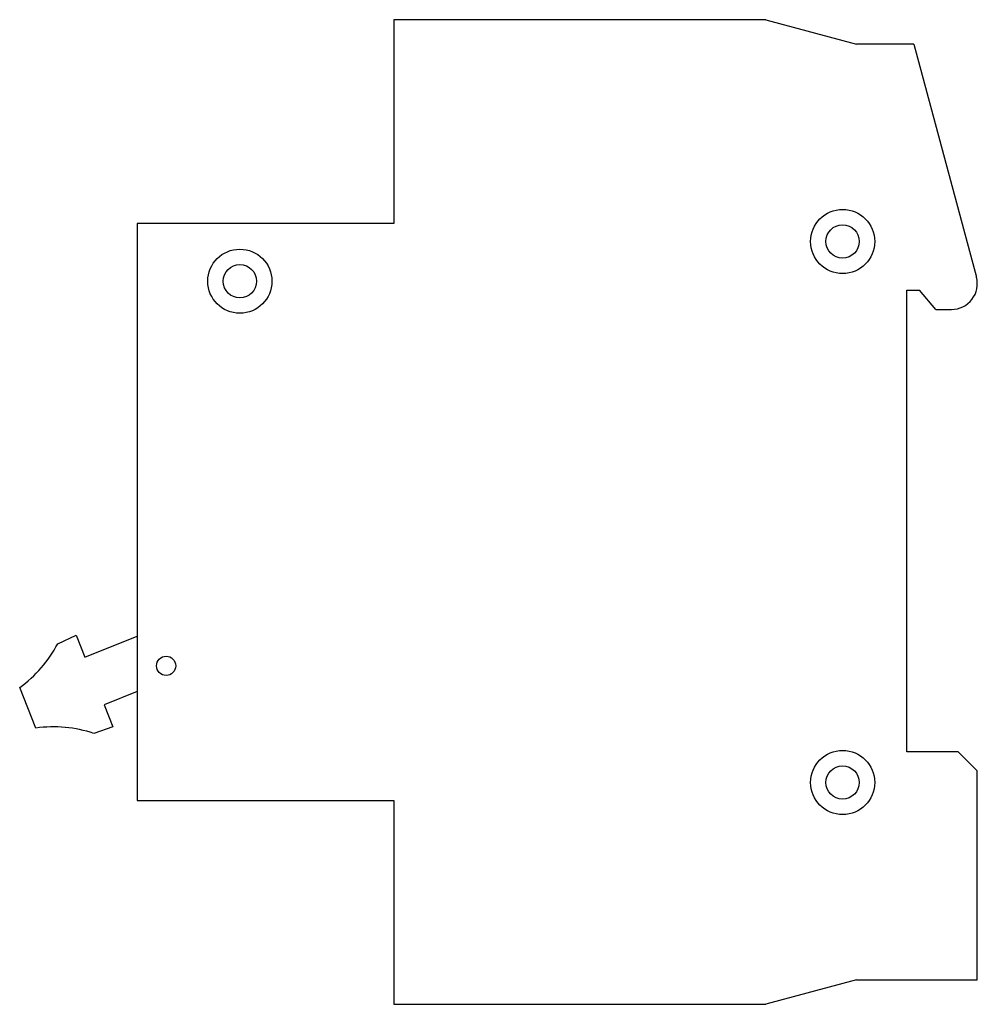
# Model space of a CAD drawing. Header units: millimetres. Extents: x 10.7 to 85.3, y 28.3 to 105.1.
import ezdxf

# ---------------------------------------------------------------- set-up
doc = ezdxf.new("R2010")
doc.units = ezdxf.units.MM
doc.header["$LTSCALE"] = 8.701296
doc.layers.get('0').update_dxf_attribs({"linetype": 'CONTINUOUS'})

msp = doc.modelspace()

# ---------------------------------------------------------------- linework, layer by layer
at = {"color": 7, "linetype": 'Continuous'}
for p, q in [((39.842, 105.143), (39.842, 89.243)), ((68.842, 105.143), (39.842, 105.143)), ((68.842, 105.143), (75.933, 103.243)), ((80.402, 103.243), (75.933, 103.243)), ((80.402, 103.243), (85.274, 85.06)), ((19.842, 89.243), (19.842, 44.243)), ((39.842, 89.243), (19.842, 89.243)), ((79.842, 84.043), (80.842, 84.043)), ((79.842, 48.043), (79.842, 84.043)), ((82.101, 82.543), (80.842, 84.043)), ((82.101, 82.543), (83.342, 82.543)), ((13.641, 56.466), (15.07, 57.129)), ((15.07, 57.129), (15.76, 55.413)), ((15.76, 55.413), (19.842, 57.054)), ((11.944, 49.892), (10.675, 53.047)), ((19.842, 52.743), (17.252, 51.702)), ((17.252, 51.702), (17.942, 49.985)), ((17.942, 49.985), (16.454, 49.475)), ((83.842, 48.043), (79.842, 48.043)), ((83.842, 48.043), (85.342, 46.543)), ((85.342, 30.243), (85.342, 46.543)), ((19.842, 44.243), (39.842, 44.243)), ((39.842, 44.243), (39.842, 28.343)), ((75.933, 30.243), (68.842, 28.343)), ((75.933, 30.243), (85.342, 30.243)), ((39.842, 28.343), (68.842, 28.343))]:
    msp.add_line(p, q, dxfattribs=at)
for centre, radius in [((74.842, 87.843), 2.5), ((74.842, 87.843), 1.3), ((27.842, 84.743), 2.5), ((27.842, 84.743), 1.3), ((22.092, 54.743), 0.75), ((74.842, 45.643), 2.5), ((74.842, 45.643), 1.3)]:
    msp.add_circle(centre, radius, dxfattribs=at)
for centre, radius, start, end in [((83.342, 84.543), 2, 270, 14.99465), ((4.8, 61.139), 10, 305.98483, 332.1395), ((13.304, 39.984), 10, 71.64085, 97.81556)]:
    msp.add_arc(centre, radius, start, end, dxfattribs=at)

doc.saveas('drawing.dxf')
